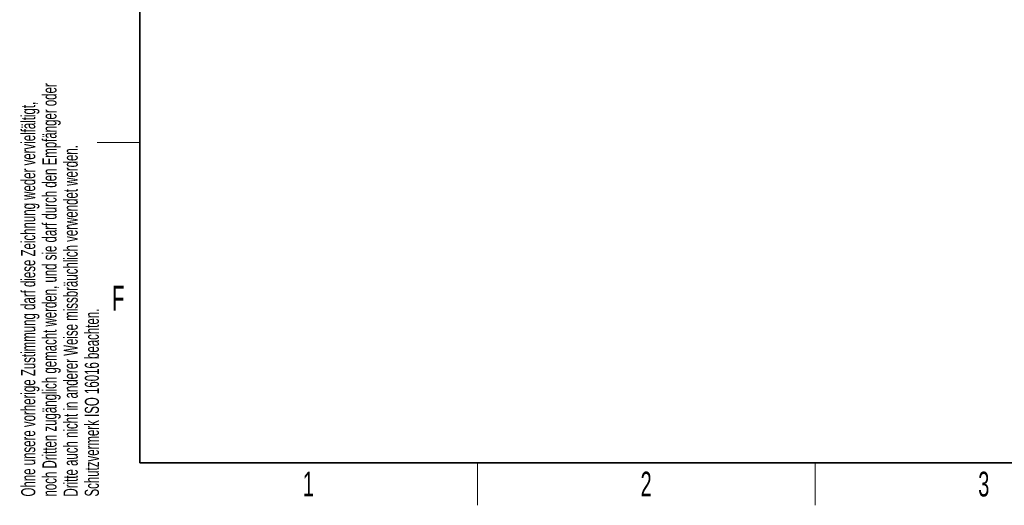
# Paper-space layout 'Blatt5' of a CAD drawing. Header units: millimetres. Extents: x 5 to 418, y 2 to 292.
# Tile 1 of 18: x 9 to 148, y 6 to 75. Entities that reach past the tile are written whole.
import ezdxf

# ---------------------------------------------------------------- set-up
doc = ezdxf.new("R2010")
doc.units = ezdxf.units.MM
doc.layers.add('SLD-0', color=7, linetype='Continuous')
doc.styles.add('SLDTEXTSTYLE0', font='TXT', dxfattribs={"width": 0.605})

psp = doc.layouts.new('Blatt5')

# ---------------------------------------------------------------- linework, layer by layer
at = {"layer": 'SLD-0', "lineweight": 35}
for p, q in [((26, 282.5), (26, 12)), ((26, 12), (408, 12))]:
    psp.add_line(p, q, dxfattribs=at)
at = {"layer": 'SLD-0', "lineweight": 18}
for p, q in [((20, 57.25), (26, 57.25)), ((73.75, 6), (73.75, 12)), ((121.5, 6), (121.5, 12))]:
    psp.add_line(p, q, dxfattribs=at)

# ---------------------------------------------------------------- texts
at = {"layer": 'SLD-0', "char_height": 2, "attachment_point": 1, "rotation": 90, "style": 'SLDTEXTSTYLE0'}
for s, insert in [('noch Dritten zugänglich gemacht werden, und sie darf durch den Empfänger oder', (12.2299, 7.2381)), ('Ohne unsere vorherige Zustimmung darf diese Zeichnung weder vervielfältigt,', (9.2299, 7.2381)), ('Dritte auch nicht in anderer Weise missbräuchlich verwendet werden.', (15.2299, 7.2381)), ('Schutzvermerk ISO 16016 beachten.', (18.2299, 7.2381))]:
    psp.add_mtext(s, dxfattribs=dict(at, insert=insert))
at = {"layer": 'SLD-0', "char_height": 3.5, "attachment_point": 2, "style": 'SLDTEXTSTYLE0'}
for s, insert in [('F', (22.9536, 37.0011)), ('1', (49.8527, 10.743)), ('2', (97.6027, 10.743)), ('3', (145.3527, 10.743))]:
    psp.add_mtext(s, dxfattribs=dict(at, insert=insert))

doc.saveas('drawing.dxf')
